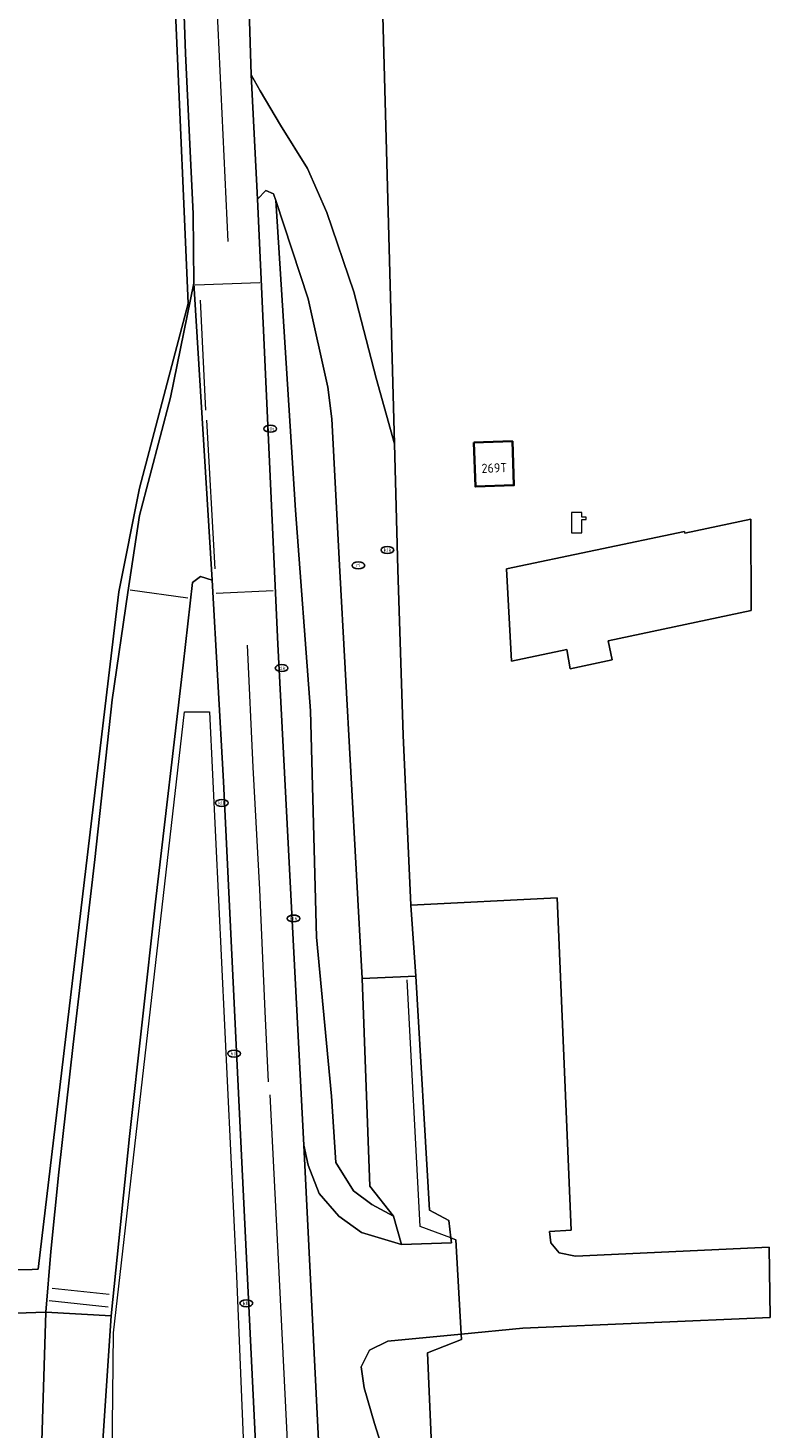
# Model space of a CAD drawing. Header units: metres. Extents: x 103671 to 105190, y 427150 to 429171.
# Tile 170 of 256: x 104774 to 104847, y 427718 to 427856. Entities that reach past the tile are written whole.
import ezdxf
from ezdxf.enums import TextEntityAlignment as Align

# ---------------------------------------------------------------- set-up
doc = ezdxf.new("R2010")
doc.units = ezdxf.units.M
for name, color, linetype, lineweight in [('B-WE-GR-GRAS-GV', 253, 'Continuous', 13), ('B-WE-IE-MEUBILAIR-S', 253, 'Continuous', 25), ('B-WE-IE-TERREINAFSCHEIDING_KUNSTMATIG_HEKWERK-G', 253, 'IE-TERREINAFSCHEIDING_KUNSTMATIG-SO', 18), ('B-WE-IE-TERREINAFSCHEIDING_KUNSTMATIG_HEKWERK_RASTER-G', 253, 'IE-TERREINAFSCHEIDING_KUNSTMATIG-SO', 18), ('B-WE-KL-WATER-S', 253, 'Continuous', 25), ('B-WE-OG-BEBOUWING-GV', 253, 'Continuous', 35), ('B-WE-OG-BEBOUWING-T18', 7, 'Continuous', 18), ('B-WE-OG-TERREIN_BEGROEID-GV', 253, 'Continuous', 18), ('B-WE-OG-TERREIN_ERF-GV', 253, 'Continuous', 18), ('B-WE-OG-WEG-GV', 253, 'Continuous', 18), ('B-WE-VH-GESLOTENVERHARDING-GV', 253, 'Continuous', 18), ('B-WE-VH-GESLOTENVERHARDING_ASFALT-GV', 253, 'Continuous', 18), ('B-WE-VW-MARKERING_PICTOGRAM-G', 253, 'Continuous', 18)]:
    doc.layers.add(name, color=color, linetype=linetype, lineweight=lineweight)
doc.styles.add('NLCS-ISO', font='NLCS-ISO.ttf')
doc.styles.add('NLCS-ISO-M500-T18', font='NLCS-ISO.ttf', dxfattribs={"height": 0.9})
doc.linetypes.add('IE-TERREINAFSCHEIDING_KUNSTMATIG-SO', pattern='A,4,[82,NLCS.SHX,S=0.75,R=90,X=0,Y=0],4,-2', length=10)

# ---------------------------------------------------------------- blocks, each defined once
blk = doc.blocks.new('SKL-WATER_POMP-SO')
at = {"color": 0, "linetype": 'ByBlock', "lineweight": 18}
blk.add_lwpolyline([(1, 1.09), (1, 2), (-1, 2), (-1, -2), (1, -2), (1, 0.57), (1.85, 0.57), (1.85, 1.09)], close=True, dxfattribs=at)
blk = doc.blocks.new('SIE-MEUBILAIR_PUT_KOLK-SO')
blk.add_ellipse((0, 0), major_axis=(1.25, 0), ratio=0.54)
at = {"style": 'NLCS-ISO'}
blk.add_text('klk', height=0.75, dxfattribs=at).set_placement((0.03, 0), align=Align.MIDDLE_CENTER)
blk = doc.blocks.new('SIE-MEUBILAIR_PUT_RIOOLPUT-SO')
blk.add_ellipse((0, 0), major_axis=(1.25, 0), ratio=0.54)
at = {"style": 'NLCS-ISO'}
blk.add_text('ri', height=0.75, dxfattribs=at).set_placement((-0.04, 0.07), align=Align.MIDDLE_CENTER)

msp = doc.modelspace()

# ---------------------------------------------------------------- linework, layer by layer
at = {"layer": 'B-WE-GR-GRAS-GV', "flags": 128}
msp.add_lwpolyline([(104745.465, 427870.455), (104750.267, 427851.428), (104754.778, 427834.62), (104758.322, 427821.967), (104762.893, 427803.612), (104767.554, 427785.592), (104771.134, 427766.447), (104771.946, 427753.414), (104772.574, 427741.661), (104772.848, 427734.01), (104774.62, 427734.055), (104775.2, 427734.07), (104782.596, 427796.183), (104783.115, 427800.543), (104785.159, 427810.719), (104789.922, 427828.853), (104787.492, 427884.491)], dxfattribs=at)
at = {"layer": 'B-WE-IE-TERREINAFSCHEIDING_KUNSTMATIG_HEKWERK-G', "flags": 128}
for points in [[(104812.711, 427738.259), (104811.442, 427762.48)], [(104815.709, 427737.153), (104812.711, 427738.259)], [(104816.217, 427736.965), (104815.709, 427737.153)], [(104816.724, 427727.69), (104816.217, 427736.965)], [(104813.439, 427725.858), (104816.753, 427727.156)], [(104816.753, 427727.156), (104816.724, 427727.69)], [(104814.708, 427696.329), (104813.439, 427725.858)]]:
    msp.add_lwpolyline(points, dxfattribs=at)
at = {"layer": 'B-WE-IE-TERREINAFSCHEIDING_KUNSTMATIG_HEKWERK_RASTER-G', "flags": 128}
for points in [[(104759.898, 428030.708), (104756.683, 428020.209), (104750.622, 428000.894), (104750.364, 428000), (104745.433, 427982.912), (104741.793, 427969.601), (104739.494, 427955.361), (104738.757, 427949.154), (104737.892, 427937.777), (104737.78, 427924.882), (104738.609, 427908.086), (104741.461, 427888.648), (104745.465, 427870.455), (104750.267, 427851.428), (104754.778, 427834.62), (104758.322, 427821.967), (104762.893, 427803.612), (104767.554, 427785.592), (104771.134, 427766.447), (104771.946, 427753.414), (104772.574, 427741.661), (104772.848, 427734.01), (104774.62, 427734.055), (104775.2, 427734.07), (104782.596, 427796.183), (104783.115, 427800.543), (104785.159, 427810.719), (104789.922, 427828.853), (104787.492, 427884.491), (104786.699, 427917.326), (104787.379, 427940.38), (104789.088, 427962.785), (104790.699, 427985.586), (104791.438, 427995.497), (104791.774, 428000), (104792.196, 428005.656), (104792.403, 428010.071), (104790.507, 428016.664), (104787.556, 428030.458), (104787.087, 428032.651), (104786.626, 428037.108), (104785.986, 428043.053), (104785.736, 428048.527), (104785.539, 428052.194), (104782.052, 428116.932), (104779.482, 428116.776), (104777.656, 428102.174), (104777.049, 428096.92), (104776.303, 428090.462), (104774.663, 428081.032), (104770.279, 428064.804), (104762.812, 428040.225), (104760.447, 428032.501)], [(104784.152, 427741.552), (104789.562, 427788.752)], [(104789.562, 427788.752), (104792.025, 427788.763)], [(104792.025, 427788.763), (104794.683, 427733.423)], [(104782.587, 427727.819), (104784.152, 427741.552)], [(104794.683, 427733.423), (104796.535, 427688.058)], [(104782.463, 427715.675), (104782.587, 427727.819)]]:
    msp.add_lwpolyline(points, dxfattribs=at)
at = {"layer": 'B-WE-OG-BEBOUWING-GV', "flags": 128}
msp.add_lwpolyline([(104817.983, 427815.183), (104818.133, 427810.873), (104821.91, 427811.005), (104821.76, 427815.315)], close=True, dxfattribs=at)
at = {"layer": 'B-WE-OG-TERREIN_BEGROEID-GV', "flags": 128}
for points in [[(104798.901, 427868.5), (104796.736, 427865.729), (104795.755, 427862.953), (104796.11, 427851.287), (104796.983, 427849.712), (104799.007, 427846.341), (104801.656, 427842.08), (104803.529, 427837.776), (104806.18, 427829.991), (104808.38, 427821.501), (104810.196, 427815.084), (104808.65, 427871.46), (104807.876, 427871.444), (104801.985, 427870.48)], [(104807.023, 427762.584), (104804.773, 427803.146), (104804.028, 427817.517), (104803.633, 427820.62), (104801.702, 427829.294), (104798.534, 427838.959), (104800.477, 427808.559), (104801.951, 427788.866), (104802.527, 427766.669), (104804.009, 427751.054), (104804.421, 427744.555), (104806.162, 427741.769), (104807.961, 427740.434), (104810.088, 427739.277), (104807.774, 427742.225)], [(104812.289, 427762.823), (104807.023, 427762.584), (104807.774, 427742.225), (104810.088, 427739.277), (104810.869, 427736.489), (104815.768, 427736.64), (104815.709, 427737.153), (104815.513, 427738.851), (104813.636, 427739.865)], [(104813.439, 427725.858), (104816.753, 427727.156), (104816.724, 427727.69), (104809.515, 427727.006), (104807.72, 427726.13), (104806.925, 427724.474), (104807.218, 427722.418), (104808.215, 427718.931), (104810.305, 427712.285), (104812.278, 427706.205), (104813.443, 427696.143), (104814.708, 427696.329)]]:
    msp.add_lwpolyline(points, close=True, dxfattribs=at)
at = {"layer": 'B-WE-OG-TERREIN_ERF-GV', "flags": 128}
msp.add_lwpolyline([(104808.65, 427871.46), (104810.196, 427815.084), (104810.501, 427802.747), (104811.032, 427786.475), (104811.775, 427769.806), (104826.166, 427770.501), (104827.526, 427737.911), (104825.408, 427737.767), (104825.516, 427736.665), (104826.352, 427735.661), (104827.948, 427735.344), (104846.965, 427736.242), (104847.05, 427729.333), (104822.794, 427728.266), (104816.724, 427727.69), (104816.753, 427727.156), (104813.439, 427725.858), (104814.708, 427696.329)], dxfattribs=at)
for points in [[(104818.133, 427810.873), (104817.983, 427815.183), (104821.76, 427815.315), (104821.91, 427811.005)], [(104827.104, 427794.89), (104827.426, 427792.99), (104831.548, 427793.876), (104831.172, 427795.748), (104845.19, 427798.703), (104845.155, 427807.664), (104838.673, 427806.297), (104838.663, 427806.475), (104821.172, 427802.788), (104821.667, 427793.744)], [(104845.19, 427798.703), (104831.172, 427795.748), (104831.548, 427793.876), (104827.426, 427792.99), (104827.104, 427794.89), (104821.667, 427793.744), (104821.172, 427802.788), (104838.663, 427806.475), (104838.673, 427806.297), (104845.155, 427807.664)]]:
    msp.add_lwpolyline(points, close=True, dxfattribs=at)
at = {"layer": 'B-WE-OG-WEG-GV', "flags": 128}
for points in [[(104787.492, 427884.491), (104789.922, 427828.853), (104785.159, 427810.719), (104783.115, 427800.543), (104782.596, 427796.183), (104775.2, 427734.07), (104774.62, 427734.055), (104772.848, 427734.01), (104772.574, 427741.661), (104771.946, 427753.414), (104771.134, 427766.447), (104767.554, 427785.592), (104762.893, 427803.612), (104758.322, 427821.967), (104754.778, 427834.62), (104750.267, 427851.428), (104745.465, 427870.455)], [(104773.026, 427729.745), (104775.957, 427729.849), (104776.46, 427735.791), (104777.241, 427743.6), (104778.638, 427756.129), (104780.776, 427774.272), (104782.468, 427789.935), (104784.015, 427800.471), (104785.155, 427808.033), (104788.183, 427819.618), (104790.489, 427830.834), (104790.414, 427837.624), (104789.66, 427853.368), (104789.107, 427869.21)]]:
    msp.add_lwpolyline(points, dxfattribs=at)
for points in [[(104804.421, 427744.555), (104804.009, 427751.054), (104802.527, 427766.669), (104801.951, 427788.866), (104800.477, 427808.559), (104798.534, 427838.959), (104798.32, 427839.612), (104797.558, 427839.927), (104796.72, 427839.09), (104798.743, 427795.419), (104801.297, 427746.242), (104801.7, 427744.275), (104802.779, 427741.505), (104804.732, 427739.284), (104806.932, 427737.668), (104810.869, 427736.489), (104810.088, 427739.277), (104807.961, 427740.434), (104806.162, 427741.769)], [(104795.165, 427745.224), (104793.408, 427781.92), (104792.298, 427801.68), (104791.131, 427802.061), (104790.338, 427801.46), (104789.441, 427793.349), (104786.732, 427770.12), (104784.168, 427747.085), (104782.355, 427729.504), (104781.525, 427716.747), (104781.905, 427702.367), (104782.869, 427682.742), (104784.323, 427682.817), (104795.907, 427683.419), (104797.005, 427683.476), (104796.939, 427685.075), (104797.578, 427685.108), (104797.434, 427688.104), (104797.933, 427688.13)]]:
    msp.add_lwpolyline(points, close=True, dxfattribs=at)
at = {"layer": 'B-WE-VH-GESLOTENVERHARDING-GV', "flags": 128}
msp.add_lwpolyline([(104826.166, 427770.501), (104811.775, 427769.806), (104812.289, 427762.823), (104813.636, 427739.865), (104815.513, 427738.851), (104815.709, 427737.153), (104816.217, 427736.965), (104816.724, 427727.69), (104822.794, 427728.266), (104847.05, 427729.333), (104846.965, 427736.242), (104827.948, 427735.344), (104826.352, 427735.661), (104825.516, 427736.665), (104825.408, 427737.767), (104827.526, 427737.911)], close=True, dxfattribs=at)
at = {"layer": 'B-WE-VH-GESLOTENVERHARDING_ASFALT-GV', "flags": 128}
for points in [[(104775.477, 427714.06), (104775.957, 427729.849), (104773.026, 427729.745), (104771.747, 427735.776), (104771.195, 427745.383), (104770.781, 427758.405), (104769.825, 427768.645), (104767.926, 427780.832), (104764.456, 427794.383), (104760.826, 427808.537), (104757.087, 427822.827), (104752.601, 427839.655), (104752.565, 427839.688), (104748.716, 427854.773), (104743.814, 427873.685)], [(104789.107, 427869.21), (104789.66, 427853.368), (104790.414, 427837.624), (104790.489, 427830.834), (104792.298, 427801.68), (104793.408, 427781.92), (104795.165, 427745.224), (104797.933, 427688.13)], [(104802.712, 427717.242), (104801.297, 427746.242), (104798.743, 427795.419), (104796.72, 427839.09), (104796.11, 427851.287), (104795.755, 427862.953)], [(104810.305, 427712.285), (104808.215, 427718.931), (104807.218, 427722.418), (104806.925, 427724.474), (104807.72, 427726.13), (104809.515, 427727.006), (104816.724, 427727.69), (104816.217, 427736.965), (104815.709, 427737.153), (104815.768, 427736.64), (104810.869, 427736.489), (104806.932, 427737.668), (104804.732, 427739.284), (104802.779, 427741.505), (104801.7, 427744.275), (104801.297, 427746.242), (104802.712, 427717.242)], [(104781.525, 427716.747), (104782.355, 427729.504), (104775.957, 427729.849), (104775.477, 427714.06)]]:
    msp.add_lwpolyline(points, dxfattribs=at)
for points in [[(104797.558, 427839.927), (104798.32, 427839.612), (104798.534, 427838.959), (104801.702, 427829.294), (104803.633, 427820.62), (104804.028, 427817.517), (104804.773, 427803.146), (104807.023, 427762.584), (104812.289, 427762.823), (104811.775, 427769.806), (104811.032, 427786.475), (104810.501, 427802.747), (104810.196, 427815.084), (104808.38, 427821.501), (104806.18, 427829.991), (104803.529, 427837.776), (104801.656, 427842.08), (104799.007, 427846.341), (104796.983, 427849.712), (104796.11, 427851.287), (104796.72, 427839.09)], [(104789.441, 427793.349), (104790.338, 427801.46), (104791.131, 427802.061), (104792.298, 427801.68), (104790.489, 427830.834), (104788.183, 427819.618), (104785.155, 427808.033), (104784.015, 427800.471), (104782.468, 427789.935), (104780.776, 427774.272), (104778.638, 427756.129), (104777.241, 427743.6), (104776.46, 427735.791), (104775.957, 427729.849), (104782.355, 427729.504), (104784.168, 427747.085), (104786.732, 427770.12)]]:
    msp.add_lwpolyline(points, close=True, dxfattribs=at)
at = {"layer": 'B-WE-VW-MARKERING_PICTOGRAM-G', "flags": 128}
for points in [[(104793.87, 427834.938), (104792.59, 427862.177)], [(104790.602, 427830.669), (104796.955, 427830.886)], [(104791.666, 427818.361), (104791.136, 427829.158)], [(104792.57, 427802.791), (104791.758, 427817.378)], [(104784.234, 427800.754), (104789.905, 427799.964)], [(104792.673, 427800.408), (104798.277, 427800.665)], [(104796.315, 427783.321), (104795.743, 427795.308)], [(104796.956, 427771.337), (104796.315, 427783.321)], [(104797.492, 427759.37), (104796.956, 427771.337)], [(104797.802, 427752.463), (104797.492, 427759.37)], [(104798.856, 427733.752), (104797.993, 427751.191)], [(104801.215, 427686.048), (104798.856, 427733.752)], [(104776.284, 427731.013), (104782.085, 427730.368)], [(104776.581, 427732.221), (104782.187, 427731.617)]]:
    msp.add_lwpolyline(points, dxfattribs=at)

# ---------------------------------------------------------------- block references
at = {"layer": 'B-WE-IE-MEUBILAIR-S', "xscale": 0.5, "yscale": 0.5, "zscale": 0.5}
for name, p in [('SIE-MEUBILAIR_PUT_KOLK-SO', (104797.98, 427816.55)), ('SIE-MEUBILAIR_PUT_KOLK-SO', (104809.49, 427804.65)), ('SIE-MEUBILAIR_PUT_RIOOLPUT-SO', (104806.645, 427803.144)), ('SIE-MEUBILAIR_PUT_KOLK-SO', (104799.1, 427793.06)), ('SIE-MEUBILAIR_PUT_KOLK-SO', (104793.23, 427779.83)), ('SIE-MEUBILAIR_PUT_KOLK-SO', (104800.27, 427768.49)), ('SIE-MEUBILAIR_PUT_KOLK-SO', (104794.44, 427755.23)), ('SIE-MEUBILAIR_PUT_KOLK-SO', (104795.64, 427730.72))]:
    msp.add_blockref(name, p, dxfattribs=at)
at = {"layer": 'B-WE-KL-WATER-S', "xscale": 0.5, "yscale": 0.5, "zscale": 0.5}
msp.add_blockref('SKL-WATER_POMP-SO', (104828.076, 427807.342), dxfattribs=at)

# ---------------------------------------------------------------- texts
at = {"layer": 'B-WE-OG-BEBOUWING-T18', "style": 'NLCS-ISO-M500-T18'}
msp.add_text('269T', height=0.9, rotation=2, dxfattribs=at).set_placement((104819.987, 427812.704), align=Align.MIDDLE)

doc.saveas('drawing.dxf')
